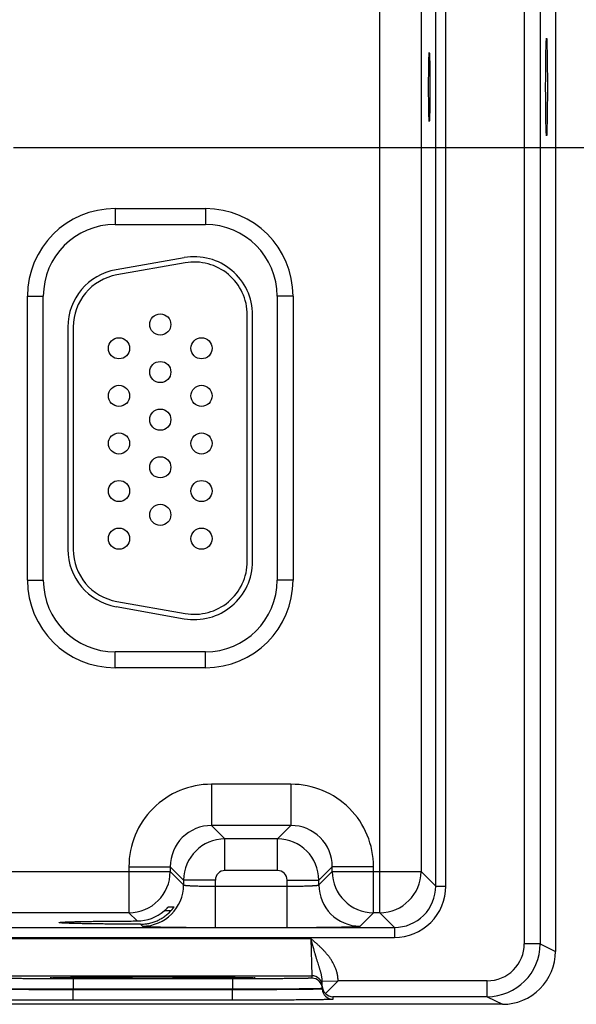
# Model space of a CAD drawing. Header units: inches. Extents: x 0 to 34, y 0 to 22.
# Tile 44 of 116: x 16.2 to 17.3, y 13.7 to 15.6. Entities that reach past the tile are written whole.
import ezdxf

# ---------------------------------------------------------------- set-up
doc = ezdxf.new("R2010")
doc.units = ezdxf.units.IN
doc.header["$LTSCALE"] = 1.87
doc.header["$MEASUREMENT"] = 0
doc.layers.get('0').update_dxf_attribs({"linetype": 'CONTINUOUS'})
doc.layers.add('DIMENSIONS', color=7, linetype='CONTINUOUS')
doc.styles.get("Standard").update_dxf_attribs({"font": 'txt', "width": 0.8})
doc.dimstyles.new('DIMSTYLE_1', dxfattribs={"dimtxt": 0.125, "dimasz": 0.18, "dimexe": 0.125, "dimexo": 0.0625, "dimgap": 0.09, "dimtad": 0, "dimtih": 1, "dimtoh": 1, "dimzin": 4, "dimdsep": 46, "dimtxsty": 'STANDARD', "dimblk": '_FILLED', "dimblk1": '_FILLED', "dimblk2": '_FILLED', "dimcen": 0.09, "dimadec": 0, "dimazin": 0, "dimtp": 0.01, "dimtm": 0.01, "dimtfac": 1, "dimtofl": 0, "dimtmove": 0, "dimatfit": 3, "dimldrblk": '_FILLED', "dimfxl": 1, "dimtolj": 1, "dimtzin": 4, "dimarcsym": 0})

# ---------------------------------------------------------------- blocks, each defined once
blk = doc.blocks.new('*D7')
at = {"layer": 'DIMENSIONS', "color": 2, "linetype": 'CONTINUOUS'}
blk.add_line((16.2325, 15.3523), (17.9443, 15.3523), dxfattribs=at)
at = {"layer": 'DIMENSIONS', "color": 2, "linetype": 'CONTINUOUS', "insert": (18.0068, 15.4148), "char_height": 0.125, "width": 1.125, "attachment_point": 1, "rotation": 0, "line_spacing_factor": 0.9}
blk.add_mtext('1.85{\\Ftxt.shx;\\W1.000000;\\H0.125000; }[46.9]', dxfattribs=at)
blk = doc.blocks.new('_FILLED')
at = {"color": 0, "linetype": 'BYBLOCK'}
blk.add_solid([(0, 0), (-1, 0.174), (-1, -0.174)], dxfattribs=at)

msp = doc.modelspace()

# ---------------------------------------------------------------- linework, layer by layer
at = {"color": 7, "linetype": 'CONTINUOUS'}
for p, q in [((17.1979, 17.0869), (17.1979, 13.8468)), ((17.2279, 17.0869), (17.2279, 13.8468)), ((16.9247, 13.9055), (16.9247, 17.0282)), ((17.0305, 13.9557), (17.0305, 16.9781)), ((17.0495, 13.9557), (17.0495, 16.9781)), ((17.0027, 16.9502), (17.0027, 13.9835)), ((17.2568, 16.4909), (17.2568, 13.8324)), ((16.4244, 15.2369), (16.5954, 15.2369)), ((16.4244, 15.2369), (16.4244, 15.2069)), ((16.5954, 15.2369), (16.5954, 15.2069)), ((16.4244, 15.2069), (16.5954, 15.2069)), ((16.5553, 15.1442), (16.4263, 15.1214)), ((16.557, 15.1343), (16.428, 15.1116)), ((16.2588, 15.0714), (16.2888, 15.0714)), ((16.2588, 14.5344), (16.2588, 15.0714)), ((16.2888, 14.5344), (16.2888, 15.0714)), ((16.7609, 15.0714), (16.7309, 15.0714)), ((16.7309, 15.0714), (16.7309, 14.5344)), ((16.7609, 15.0714), (16.7609, 14.5344)), ((16.6744, 14.5699), (16.6744, 15.0359)), ((16.6844, 14.5699), (16.6844, 15.0359)), ((16.3354, 15.0131), (16.3354, 14.5926)), ((16.3454, 15.0131), (16.3454, 14.5926)), ((16.2588, 14.5344), (16.2888, 14.5344)), ((16.7609, 14.5344), (16.7309, 14.5344)), ((16.428, 14.4941), (16.557, 14.4714)), ((16.4263, 14.4843), (16.5553, 14.4615)), ((16.5954, 14.3988), (16.4244, 14.3988)), ((16.4244, 14.3688), (16.4244, 14.3988)), ((16.5954, 14.3688), (16.5954, 14.3988)), ((16.5954, 14.3688), (16.4244, 14.3688)), ((16.757, 14.1485), (16.6067, 14.1485)), ((16.6067, 14.1485), (16.6067, 14.0705)), ((16.757, 14.1485), (16.757, 14.0705)), ((16.757, 14.0705), (16.6067, 14.0705)), ((16.6067, 14.0705), (16.6321, 14.0451)), ((16.757, 14.0705), (16.7317, 14.0451)), ((16.7317, 14.0451), (16.6321, 14.0451)), ((16.6321, 13.9851), (16.6321, 14.0451)), ((16.7317, 13.9851), (16.7317, 14.0451)), ((15.905, 13.9835), (16.5287, 13.9835)), ((16.4507, 13.9925), (16.5287, 13.9925)), ((16.4507, 13.9925), (16.4507, 13.9055)), ((16.5287, 13.9925), (16.5541, 13.9672)), ((16.5287, 13.9925), (16.5287, 13.9835)), ((16.5287, 13.9835), (16.5541, 13.9581)), ((16.7317, 13.9851), (16.6321, 13.9851)), ((16.835, 13.9925), (16.8097, 13.9672)), ((16.8097, 13.9581), (16.835, 13.9835)), ((16.913, 13.9925), (16.835, 13.9925)), ((16.835, 13.9835), (16.835, 13.9925)), ((16.835, 13.9835), (17.0027, 13.9835)), ((16.913, 13.9055), (16.913, 13.9925)), ((17.0027, 13.9835), (17.0305, 13.9557)), ((16.6141, 13.9672), (16.5541, 13.9672)), ((16.5541, 13.9672), (16.5541, 13.9581)), ((16.6141, 13.8778), (16.6141, 13.9672)), ((16.7497, 13.9672), (16.8097, 13.9672)), ((16.7497, 13.8778), (16.7497, 13.9672)), ((16.8097, 13.9581), (16.8097, 13.9672)), ((16.6141, 13.9558), (16.7497, 13.9558)), ((17.0305, 13.9557), (17.0495, 13.9557)), ((16.5297, 13.9089), (16.5173, 13.9089)), ((16.5254, 13.9167), (16.5358, 13.9167)), ((16.4508, 13.9055), (15.983, 13.9055)), ((16.4663, 13.8899), (16.4508, 13.9055)), ((16.8876, 13.8801), (16.913, 13.9055)), ((16.9247, 13.9055), (16.913, 13.9055)), ((16.9247, 13.9055), (16.9525, 13.8777)), ((9.5543, 13.8777), (16.9525, 13.8777)), ((16.3187, 13.8869), (16.3187, 13.8869)), ((16.4725, 13.8838), (16.4761, 13.8801)), ((16.6141, 13.8778), (16.7497, 13.8778)), ((16.9525, 13.8777), (16.9525, 13.8587)), ((9.5543, 13.8587), (16.9525, 13.8587)), ((16.1971, 13.8565), (16.7947, 13.8565)), ((16.7947, 13.8565), (16.7962, 13.7865)), ((17.2279, 13.8468), (17.1979, 13.8468)), ((17.2279, 13.8468), (17.2568, 13.8324)), ((16.1955, 13.7865), (16.7962, 13.7865)), ((16.3021, 13.7824), (16.3043, 13.7826)), ((16.3044, 13.7826), (16.3045, 13.7826)), ((16.3045, 13.7826), (16.3047, 13.7826)), ((16.3047, 13.7826), (16.305, 13.7826)), ((16.305, 13.7826), (16.3053, 13.7827)), ((16.3053, 13.7827), (16.3056, 13.7827)), ((16.3056, 13.7827), (16.3063, 13.7827)), ((16.3073, 13.7828), (16.3087, 13.7828)), ((16.3087, 13.7828), (16.311, 13.7829)), ((16.311, 13.7829), (16.3137, 13.783)), ((16.3137, 13.783), (16.3172, 13.783)), ((16.3172, 13.783), (16.3213, 13.7831)), ((16.3213, 13.7831), (16.3264, 13.7832)), ((16.3264, 13.7832), (16.3311, 13.7833)), ((16.3311, 13.7833), (16.3366, 13.7833)), ((16.3366, 13.7833), (16.3429, 13.7834)), ((16.3429, 13.7834), (16.3502, 13.7835)), ((16.6462, 13.7805), (16.3455, 13.7805)), ((16.3455, 13.7805), (16.3455, 13.7607)), ((16.3502, 13.7835), (16.3589, 13.7836)), ((16.3589, 13.7836), (16.3667, 13.7836)), ((16.3667, 13.7836), (16.3758, 13.7837)), ((16.3758, 13.7837), (16.3867, 13.7838)), ((16.3867, 13.7838), (16.4, 13.7839)), ((16.4, 13.7839), (16.4102, 13.7839)), ((16.4102, 13.7839), (16.4215, 13.7839)), ((16.4215, 13.7839), (16.4334, 13.784)), ((16.4334, 13.784), (16.4455, 13.784)), ((16.4455, 13.784), (16.4577, 13.784)), ((16.4577, 13.784), (16.4702, 13.7841)), ((16.4702, 13.7841), (16.4827, 13.7841)), ((16.4827, 13.7841), (16.4953, 13.7841)), ((16.4953, 13.7841), (16.5079, 13.7841)), ((16.5079, 13.7841), (16.5205, 13.7841)), ((16.5205, 13.7841), (16.533, 13.784)), ((16.533, 13.784), (16.5453, 13.784)), ((16.5453, 13.784), (16.5574, 13.784)), ((16.5574, 13.784), (16.5692, 13.7839)), ((16.5692, 13.7839), (16.5807, 13.7839)), ((16.5807, 13.7839), (16.5918, 13.7839)), ((16.5918, 13.7839), (16.6026, 13.7838)), ((16.6026, 13.7838), (16.6129, 13.7837)), ((16.6129, 13.7837), (16.6226, 13.7837)), ((16.6226, 13.7837), (16.6319, 13.7836)), ((16.6319, 13.7836), (16.6399, 13.7835)), ((16.6399, 13.7835), (16.6466, 13.7834)), ((16.6462, 13.7805), (16.6462, 13.7607)), ((16.6466, 13.7834), (16.6546, 13.7833)), ((16.6546, 13.7833), (16.661, 13.7833)), ((16.661, 13.7833), (16.6662, 13.7832)), ((16.6662, 13.7832), (16.6704, 13.7831)), ((16.6704, 13.7831), (16.6739, 13.783)), ((16.6739, 13.783), (16.6776, 13.783)), ((16.6776, 13.783), (16.6804, 13.7829)), ((16.6804, 13.7829), (16.6827, 13.7828)), ((16.6827, 13.7828), (16.684, 13.7828)), ((16.6854, 13.7827), (16.6859, 13.7827)), ((16.6859, 13.7827), (16.6864, 13.7827)), ((16.6864, 13.7827), (16.6867, 13.7827)), ((16.6867, 13.7827), (16.687, 13.7826)), ((16.6874, 13.7826), (16.6896, 13.7824)), ((16.7962, 13.7865), (16.7962, 13.7818)), ((16.6462, 13.7607), (16.3455, 13.7607)), ((16.3455, 13.7607), (16.3455, 13.76)), ((16.6462, 13.76), (16.3455, 13.76)), ((16.3455, 13.7402), (16.3455, 13.76)), ((16.6462, 13.7607), (16.6462, 13.76)), ((16.6462, 13.7402), (16.6462, 13.76)), ((16.8161, 13.7763), (16.846, 13.7768)), ((16.8162, 13.7665), (16.8161, 13.7763)), ((16.8162, 13.7665), (16.8162, 13.7622)), ((16.8162, 13.7665), (16.8162, 13.7615)), ((16.8162, 13.7622), (16.8162, 13.7615)), ((16.8223, 13.7527), (16.846, 13.7768)), ((17.1279, 13.7768), (16.846, 13.7768)), ((17.1279, 13.7468), (17.1279, 13.7768)), ((17.1279, 13.7468), (16.8362, 13.7468)), ((16.8362, 13.7468), (16.8362, 13.7418)), ((17.1279, 13.7468), (17.1568, 13.7324)), ((17.1568, 13.7324), (7.7334, 13.7324)), ((16.6462, 13.7402), (16.3455, 13.7402))]:
    msp.add_line(p, q, dxfattribs=at)
for points in [[(16.3044, 13.7826), (16.3044, 13.7826), (16.3044, 13.7826), (16.3044, 13.7826), (16.3044, 13.7826)], [(16.3063, 13.7827), (16.307, 13.7827), (16.3073, 13.7828)], [(16.684, 13.7828), (16.6851, 13.7827), (16.6854, 13.7827)], [(16.687, 13.7826), (16.6872, 13.7826), (16.6873, 13.7826), (16.6873, 13.7826), (16.6874, 13.7826), (16.6874, 13.7826)]]:
    msp.add_lwpolyline(points, dxfattribs=at)
for centre in [(16.5099, 15.0179), (16.4319, 14.9729), (16.5879, 14.9729), (16.5099, 14.9279), (16.4319, 14.8829), (16.5879, 14.8829), (16.5099, 14.8379), (16.4319, 14.7929), (16.5879, 14.7929), (16.5099, 14.7479), (16.4319, 14.7029), (16.5879, 14.7029), (16.5099, 14.6579), (16.4319, 14.6129), (16.5879, 14.6129)]:
    msp.add_circle(centre, 0.02, dxfattribs=at)
for centre, radius, start, end in [((16.4244, 15.0714), 0.1655, 90, 180), ((16.5954, 15.0714), 0.1655, 0, 90), ((16.4244, 15.0714), 0.1355, 90, 180), ((16.5954, 15.0714), 0.1355, 0, 90), ((16.5744, 15.0359), 0.11, 0, 100), ((16.4454, 15.0131), 0.11, 100, 180), ((16.5744, 15.0359), 0.1, 0, 100), ((16.4454, 15.0131), 0.1, 100, 180), ((16.4454, 14.5926), 0.11, 180, 260), ((16.4454, 14.5926), 0.1, 180, 260), ((16.5744, 14.5699), 0.11, 260, 360), ((16.5744, 14.5699), 0.1, 260, 360), ((16.4244, 14.5344), 0.1655, 180, 270), ((16.4244, 14.5344), 0.1355, 180, 270), ((16.5954, 14.5344), 0.1655, 270, 360), ((16.5954, 14.5344), 0.1355, 270, 360), ((16.6067, 13.9925), 0.156, 89.9966, 180.0034), ((16.757, 13.9925), 0.156, 359.9966, 90.0034), ((16.6067, 13.9926), 0.0779, 89.9712, 180.0288), ((16.7571, 13.9926), 0.0779, 359.9712, 90.0288), ((16.6321, 13.9671), 0.078, 90.0148, 179.9847), ((16.7316, 13.9671), 0.078, 0.0148, 89.9847), ((16.4507, 13.9835), 0.078, 270.0209, 359.9791), ((16.6321, 13.9672), 0.018, 89.9966, 180.0034), ((16.7317, 13.9672), 0.018, 359.9966, 90.0034), ((16.913, 13.9835), 0.078, 180.0209, 269.9791), ((16.9247, 13.9835), 0.078, 270.0209, 359.9791), ((16.4761, 13.9581), 0.078, 270.0209, 359.9791), ((16.8877, 13.9581), 0.078, 180.0209, 269.9791), ((16.9525, 13.9557), 0.097, 269.9966, 0.0034), ((16.9525, 13.9557), 0.078, 269.9906, 0.0094), ((16.4661, 13.9685), 0.0786, 270.1955, 310.6953), ((17.1279, 13.8468), 0.1, 270, 359.997), ((17.1279, 13.8468), 0.07, 269.9945, 359.998), ((17.1568, 13.8324), 0.1, 269.9916, 0.0012), ((16.7962, 13.7665), 0.02, 1.0013, 90.0012), ((16.7962, 13.7618), 0.02, 1.0013, 90.0012), ((16.8359, 13.7669), 0.0197, 181.0601, 226.228), ((16.8362, 13.7618), 0.02, 181.0013, 270.0012), ((16.8365, 13.767), 0.0202, 225.4064, 269.3134)]:
    msp.add_arc(centre, radius, start, end, dxfattribs=at)
for centre, major_axis in [((17.2399, 15.4669), (0, 0.0925)), ((17.0183, 15.4669), (0, 0.065))]:
    msp.add_ellipse(centre, major_axis=major_axis, ratio=0.017455, dxfattribs=at)
for points, knots in [([(16.5541, 13.9581), (16.5541, 13.9581), (16.5541, 13.9581), (16.5542, 13.958), (16.5542, 13.958), (16.5543, 13.958), (16.5544, 13.9579), (16.5545, 13.9579), (16.5547, 13.9578), (16.5549, 13.9578), (16.5552, 13.9577), (16.5554, 13.9577), (16.5558, 13.9576), (16.5563, 13.9575), (16.557, 13.9574), (16.5579, 13.9573), (16.559, 13.9572), (16.5602, 13.9571), (16.5616, 13.957), (16.563, 13.9569), (16.5646, 13.9568), (16.5663, 13.9567), (16.5688, 13.9566), (16.5722, 13.9564), (16.5765, 13.9563), (16.5812, 13.9561), (16.5862, 13.956), (16.5914, 13.9559), (16.5969, 13.9559), (16.6025, 13.9558), (16.6083, 13.9558), (16.6122, 13.9558), (16.6141, 13.9558)], [0, 0, 0, 0, 0.001207, 0.001961, 0.002833, 0.003829, 0.004956, 0.007611, 0.010815, 0.014577, 0.018901, 0.023789, 0.029239, 0.035252, 0.048956, 0.064875, 0.08298, 0.103229, 0.12558, 0.14998, 0.176375, 0.204704, 0.234901, 0.300614, 0.372901, 0.451088, 0.534442, 0.622178, 0.713474, 0.807469, 0.903279, 1, 1, 1, 1]), ([(16.7497, 13.9558), (16.7516, 13.9558), (16.7555, 13.9558), (16.7612, 13.9558), (16.7668, 13.9559), (16.7723, 13.9559), (16.7776, 13.956), (16.7826, 13.9561), (16.7873, 13.9563), (16.7916, 13.9564), (16.795, 13.9566), (16.7974, 13.9567), (16.7991, 13.9568), (16.8007, 13.9569), (16.8022, 13.957), (16.8035, 13.9571), (16.8047, 13.9572), (16.8058, 13.9573), (16.8068, 13.9574), (16.8075, 13.9575), (16.808, 13.9576), (16.8083, 13.9577), (16.8086, 13.9577), (16.8089, 13.9578), (16.8091, 13.9578), (16.8093, 13.9579), (16.8094, 13.9579), (16.8095, 13.958), (16.8095, 13.958), (16.8096, 13.958), (16.8096, 13.9581), (16.8096, 13.9581), (16.8097, 13.9581)], [0, 0, 0, 0, 0.096721, 0.192531, 0.286526, 0.377822, 0.465558, 0.548912, 0.627099, 0.699386, 0.765099, 0.795296, 0.823625, 0.85002, 0.87442, 0.896771, 0.91702, 0.935125, 0.951044, 0.964748, 0.970761, 0.976211, 0.981099, 0.985423, 0.989185, 0.992389, 0.995044, 0.996171, 0.997167, 0.998039, 0.998793, 1, 1, 1, 1]), ([(16.4725, 13.8838), (16.4738, 13.8838), (16.4765, 13.8839), (16.4805, 13.8842), (16.4845, 13.8847), (16.4885, 13.8854), (16.4924, 13.8863), (16.4976, 13.8879), (16.5039, 13.8903), (16.51, 13.8933), (16.5146, 13.8961), (16.5179, 13.8984), (16.5211, 13.9008), (16.5242, 13.9034), (16.5271, 13.9062), (16.5289, 13.9081), (16.5298, 13.9091)], [0, 0, 0, 0, 0.062323, 0.124811, 0.187429, 0.250137, 0.312899, 0.37568, 0.501127, 0.626327, 0.688819, 0.751218, 0.813527, 0.875752, 0.937904, 1, 1, 1, 1]), ([(16.5173, 13.9089), (16.5178, 13.9094), (16.5185, 13.91), (16.5195, 13.9109), (16.5202, 13.9115), (16.5208, 13.9121), (16.5215, 13.9128), (16.5221, 13.9134), (16.5227, 13.9139), (16.5232, 13.9145), (16.5237, 13.9149), (16.524, 13.9153), (16.5242, 13.9155), (16.5244, 13.9157), (16.5246, 13.9159), (16.5248, 13.9161), (16.5249, 13.9162), (16.5251, 13.9164), (16.5252, 13.9165), (16.5252, 13.9166), (16.5253, 13.9166), (16.5253, 13.9166), (16.5254, 13.9167), (16.5254, 13.9167), (16.5254, 13.9167), (16.5254, 13.9167), (16.5254, 13.9167), (16.5254, 13.9167), (16.5254, 13.9167)], [0, 0, 0, 0, 0.173069, 0.25813, 0.341741, 0.4235, 0.502943, 0.579537, 0.652667, 0.721616, 0.785552, 0.815343, 0.843507, 0.869898, 0.894362, 0.916736, 0.936847, 0.954515, 0.969555, 0.976033, 0.981784, 0.986788, 0.991023, 0.994469, 0.997113, 0.998946, 0.999565, 1, 1, 1, 1]), ([(16.5358, 13.9167), (16.5358, 13.9167), (16.5358, 13.9167), (16.5358, 13.9167), (16.5358, 13.9167), (16.5358, 13.9167), (16.5358, 13.9167), (16.5358, 13.9167), (16.5357, 13.9167), (16.5357, 13.9167), (16.5357, 13.9167), (16.5357, 13.9166), (16.5357, 13.9166), (16.5357, 13.9165), (16.5356, 13.9164), (16.5355, 13.9163), (16.5355, 13.9162), (16.5354, 13.9161), (16.5353, 13.9159), (16.5351, 13.9156), (16.5348, 13.9152), (16.5344, 13.9147), (16.534, 13.9141), (16.5336, 13.9136), (16.5331, 13.913), (16.5326, 13.9124), (16.5321, 13.9117), (16.5316, 13.9111), (16.5308, 13.9102), (16.5302, 13.9095), (16.5298, 13.9091)], [0, 0, 0, 0, 0.000305, 0.000608, 0.00102, 0.00159, 0.002336, 0.003265, 0.004379, 0.005679, 0.008833, 0.012721, 0.01733, 0.022647, 0.035344, 0.050685, 0.059306, 0.068538, 0.088769, 0.135831, 0.190836, 0.252811, 0.320858, 0.394158, 0.471968, 0.553616, 0.638495, 0.726053, 0.815791, 1, 1, 1, 1]), ([(16.3187, 13.8869), (16.3187, 13.8869), (16.3187, 13.8869), (16.3187, 13.8869), (16.3188, 13.887), (16.3188, 13.887), (16.3189, 13.887), (16.319, 13.8871), (16.3191, 13.8871), (16.3193, 13.8871), (16.3195, 13.8872), (16.3199, 13.8872), (16.3204, 13.8873), (16.3209, 13.8874), (16.3216, 13.8874), (16.3223, 13.8875), (16.3235, 13.8876), (16.3251, 13.8877), (16.3273, 13.8878), (16.3298, 13.888), (16.3327, 13.8881), (16.3358, 13.8882), (16.3393, 13.8883), (16.3431, 13.8884), (16.3471, 13.8886), (16.3515, 13.8887), (16.3561, 13.8888), (16.3609, 13.8889), (16.3661, 13.889), (16.3734, 13.8891), (16.3831, 13.8893), (16.3955, 13.8894), (16.4085, 13.8896), (16.4223, 13.8897), (16.4366, 13.8898), (16.4513, 13.8899), (16.4613, 13.8899), (16.4663, 13.8899)], [0, 0, 0, 0, 0.000271, 0.000441, 0.00064, 0.001129, 0.00175, 0.002505, 0.003398, 0.004429, 0.0056, 0.008361, 0.011682, 0.015562, 0.02, 0.024995, 0.030544, 0.043297, 0.058244, 0.075364, 0.09464, 0.116043, 0.139519, 0.165015, 0.192474, 0.221841, 0.253063, 0.286084, 0.32085, 0.357303, 0.434997, 0.518522, 0.607216, 0.70042, 0.797459, 0.897581, 1, 1, 1, 1]), ([(16.4725, 13.8838), (16.4672, 13.8838), (16.4569, 13.8839), (16.4416, 13.8839), (16.4267, 13.884), (16.4124, 13.8841), (16.3987, 13.8843), (16.3859, 13.8844), (16.3757, 13.8846), (16.368, 13.8847), (16.3626, 13.8848), (16.3575, 13.8849), (16.3527, 13.8851), (16.3482, 13.8852), (16.3439, 13.8853), (16.34, 13.8854), (16.3364, 13.8855), (16.3331, 13.8857), (16.3301, 13.8858), (16.3275, 13.8859), (16.3255, 13.886), (16.3241, 13.8861), (16.3232, 13.8862), (16.3223, 13.8863), (16.3216, 13.8863), (16.3209, 13.8864), (16.3204, 13.8864), (16.3201, 13.8865), (16.3198, 13.8865), (16.3196, 13.8866), (16.3194, 13.8866), (16.3192, 13.8866), (16.3191, 13.8867), (16.319, 13.8867), (16.3189, 13.8867), (16.3188, 13.8868), (16.3188, 13.8868), (16.3187, 13.8868), (16.3187, 13.8868), (16.3187, 13.8868), (16.3187, 13.8869), (16.3187, 13.8869), (16.3187, 13.8869)], [0, 0, 0, 0, 0.101866, 0.20169, 0.298653, 0.391946, 0.480843, 0.564654, 0.642687, 0.67932, 0.714258, 0.747442, 0.778812, 0.808312, 0.835885, 0.861473, 0.885019, 0.906465, 0.925756, 0.942856, 0.957747, 0.964357, 0.970408, 0.975897, 0.980822, 0.985181, 0.988973, 0.990656, 0.992197, 0.993595, 0.994851, 0.995965, 0.996937, 0.997769, 0.998462, 0.999019, 0.999249, 0.999447, 0.999617, 0.999761, 0.999886, 1, 1, 1, 1]), ([(16.4761, 13.8801), (16.4761, 13.8801), (16.4761, 13.8801), (16.4762, 13.8801), (16.4762, 13.8801), (16.4763, 13.8801), (16.4764, 13.88), (16.4765, 13.88), (16.4767, 13.88), (16.477, 13.8799), (16.4775, 13.8798), (16.478, 13.8798), (16.4785, 13.8797), (16.4792, 13.8797), (16.4799, 13.8796), (16.4808, 13.8796), (16.4817, 13.8795), (16.483, 13.8794), (16.4849, 13.8793), (16.4874, 13.8792), (16.4902, 13.8791), (16.4933, 13.879), (16.4966, 13.8789), (16.5003, 13.8788), (16.5042, 13.8787), (16.5084, 13.8786), (16.5128, 13.8785), (16.5191, 13.8784), (16.5276, 13.8783), (16.5384, 13.8782), (16.5499, 13.878), (16.562, 13.8779), (16.5746, 13.8779), (16.5875, 13.8778), (16.6008, 13.8778), (16.6096, 13.8778), (16.6141, 13.8778)], [0, 0, 0, 0, 0.000163, 0.000356, 0.000837, 0.001454, 0.002211, 0.003109, 0.004151, 0.006666, 0.009759, 0.013431, 0.01768, 0.022505, 0.027903, 0.033872, 0.040409, 0.047509, 0.063386, 0.081466, 0.101706, 0.124061, 0.148477, 0.174898, 0.203262, 0.233501, 0.265545, 0.299319, 0.371734, 0.450065, 0.533574, 0.621476, 0.712942, 0.807113, 0.9031, 1, 1, 1, 1]), ([(16.7497, 13.8778), (16.7541, 13.8778), (16.763, 13.8778), (16.7762, 13.8778), (16.7892, 13.8779), (16.8017, 13.8779), (16.8138, 13.878), (16.8253, 13.8782), (16.8361, 13.8783), (16.8446, 13.8784), (16.851, 13.8785), (16.8554, 13.8786), (16.8596, 13.8787), (16.8635, 13.8788), (16.8671, 13.8789), (16.8705, 13.879), (16.8736, 13.8791), (16.8763, 13.8792), (16.8788, 13.8793), (16.8807, 13.8794), (16.8821, 13.8795), (16.883, 13.8796), (16.8838, 13.8796), (16.8845, 13.8797), (16.8852, 13.8797), (16.8858, 13.8798), (16.8863, 13.8798), (16.8867, 13.8799), (16.887, 13.88), (16.8872, 13.88), (16.8873, 13.88), (16.8874, 13.8801), (16.8875, 13.8801), (16.8876, 13.8801), (16.8876, 13.8801), (16.8876, 13.8801), (16.8876, 13.8801)], [0, 0, 0, 0, 0.0969, 0.192887, 0.287058, 0.378524, 0.466426, 0.549935, 0.628266, 0.700681, 0.734455, 0.766499, 0.796738, 0.825102, 0.851523, 0.875939, 0.898294, 0.918534, 0.936614, 0.952491, 0.959591, 0.966128, 0.972097, 0.977495, 0.98232, 0.986569, 0.990241, 0.993334, 0.995849, 0.996891, 0.997789, 0.998546, 0.999163, 0.999644, 0.999837, 1, 1, 1, 1]), ([(16.8161, 13.7763), (16.816, 13.7779), (16.8158, 13.7804), (16.8154, 13.7837), (16.8149, 13.7862), (16.8144, 13.7886), (16.8138, 13.791), (16.8132, 13.7934), (16.8125, 13.7957), (16.8118, 13.7981), (16.8111, 13.8004), (16.8104, 13.8028), (16.8094, 13.806), (16.8084, 13.8092), (16.8074, 13.8124), (16.8066, 13.8148), (16.8059, 13.8173), (16.8051, 13.8198), (16.8045, 13.8219), (16.804, 13.8235), (16.8036, 13.8248), (16.8032, 13.8261), (16.8027, 13.8278), (16.8021, 13.8299), (16.8013, 13.8325), (16.8006, 13.8351), (16.8, 13.8373), (16.7995, 13.8391), (16.799, 13.8409), (16.7984, 13.8431), (16.7976, 13.8457), (16.797, 13.848), (16.7965, 13.8498), (16.796, 13.8516), (16.7954, 13.8538), (16.7949, 13.8556), (16.7947, 13.8565)], [0, 0, 0, 0, 0.06052, 0.090458, 0.120222, 0.149858, 0.179405, 0.208912, 0.238416, 0.26796, 0.297585, 0.327322, 0.357205, 0.417528, 0.448006, 0.478718, 0.509678, 0.540892, 0.572365, 0.588196, 0.604089, 0.620044, 0.636061, 0.668279, 0.700729, 0.733393, 0.766255, 0.782755, 0.799298, 0.832499, 0.865834, 0.899278, 0.916033, 0.932805, 0.966389, 1, 1, 1, 1]), ([(16.846, 13.7768), (16.846, 13.7774), (16.846, 13.7784), (16.8459, 13.7799), (16.8458, 13.7814), (16.8456, 13.7829), (16.8455, 13.7845), (16.8452, 13.786), (16.845, 13.7875), (16.8446, 13.7895), (16.844, 13.792), (16.8429, 13.7959), (16.8412, 13.8007), (16.8392, 13.8054), (16.8374, 13.809), (16.8359, 13.8117), (16.8343, 13.8144), (16.8327, 13.8169), (16.831, 13.8195), (16.8292, 13.822), (16.8273, 13.8244), (16.8254, 13.8268), (16.8234, 13.8291), (16.8214, 13.8314), (16.8193, 13.8337), (16.8165, 13.8366), (16.8129, 13.8402), (16.8084, 13.8444), (16.8039, 13.8485), (16.7993, 13.8525), (16.7962, 13.8552), (16.7947, 13.8565)], [0, 0, 0, 0, 0.015626, 0.031252, 0.046878, 0.062504, 0.07813, 0.093755, 0.109381, 0.125007, 0.156257, 0.187507, 0.249995, 0.312485, 0.343736, 0.374986, 0.406237, 0.437488, 0.468739, 0.49999, 0.531241, 0.562492, 0.593743, 0.624994, 0.656245, 0.687497, 0.749997, 0.812498, 0.874999, 0.9375, 1, 1, 1, 1]), ([(16.3455, 13.7805), (16.3406, 13.7805), (16.3308, 13.7805), (16.3163, 13.7806), (16.3021, 13.7806), (16.2883, 13.7806), (16.275, 13.7807), (16.2624, 13.7808), (16.2524, 13.7808), (16.2449, 13.7809), (16.2395, 13.7809), (16.2345, 13.781), (16.2297, 13.781), (16.2251, 13.7811), (16.2209, 13.7811), (16.217, 13.7812), (16.2133, 13.7812), (16.21, 13.7813), (16.207, 13.7813), (16.2048, 13.7814), (16.2031, 13.7814), (16.202, 13.7815), (16.201, 13.7815), (16.2, 13.7815), (16.1992, 13.7816), (16.1984, 13.7816), (16.1978, 13.7816), (16.1972, 13.7817), (16.1967, 13.7817), (16.1963, 13.7817), (16.1961, 13.7817), (16.1959, 13.7817), (16.1958, 13.7818), (16.1957, 13.7818), (16.1957, 13.7818), (16.1956, 13.7818), (16.1956, 13.7818), (16.1956, 13.7818), (16.1956, 13.7818), (16.1955, 13.7818), (16.1955, 13.7818), (16.1955, 13.7818), (16.1955, 13.7818)], [0, 0, 0, 0, 0.097998, 0.195053, 0.29023, 0.382613, 0.471311, 0.555471, 0.634282, 0.671442, 0.706984, 0.740823, 0.772877, 0.80307, 0.831327, 0.857582, 0.881771, 0.903837, 0.923725, 0.941388, 0.949372, 0.956785, 0.963621, 0.969877, 0.97555, 0.980635, 0.985131, 0.989034, 0.992342, 0.995055, 0.996187, 0.99717, 0.998004, 0.99869, 0.998977, 0.999227, 0.999441, 0.999618, 0.999761, 0.999819, 0.999869, 1, 1, 1, 1]), ([(16.6896, 13.7824), (16.6896, 13.7824), (16.6896, 13.7824), (16.6896, 13.7824), (16.6896, 13.7824), (16.6896, 13.7823), (16.6895, 13.7823), (16.6895, 13.7823), (16.6895, 13.7823), (16.6894, 13.7823), (16.6893, 13.7823), (16.6892, 13.7823), (16.6891, 13.7823), (16.6889, 13.7822), (16.6887, 13.7822), (16.6884, 13.7822), (16.688, 13.7822), (16.6875, 13.7821), (16.6867, 13.7821), (16.6858, 13.782), (16.6848, 13.782), (16.6837, 13.782), (16.6825, 13.7819), (16.6812, 13.7819), (16.6798, 13.7818), (16.6782, 13.7818), (16.6766, 13.7818), (16.6741, 13.7817), (16.6708, 13.7817), (16.6666, 13.7816), (16.6619, 13.7815), (16.6568, 13.7814), (16.6513, 13.7814), (16.6455, 13.7813), (16.6393, 13.7812), (16.6327, 13.7812), (16.6258, 13.7811), (16.616, 13.7811), (16.6031, 13.781), (16.5869, 13.7809), (16.5697, 13.7808), (16.5519, 13.7808), (16.5335, 13.7807), (16.5148, 13.7807), (16.4959, 13.7807), (16.4769, 13.7807), (16.4582, 13.7807), (16.4398, 13.7808), (16.422, 13.7808), (16.4049, 13.7809), (16.3886, 13.781), (16.3757, 13.7811), (16.3659, 13.7811), (16.359, 13.7812), (16.3525, 13.7812), (16.3463, 13.7813), (16.3404, 13.7814), (16.335, 13.7814), (16.3299, 13.7815), (16.3252, 13.7816), (16.3209, 13.7817), (16.3176, 13.7817), (16.3152, 13.7818), (16.3135, 13.7818), (16.312, 13.7818), (16.3105, 13.7819), (16.3092, 13.7819), (16.308, 13.782), (16.3069, 13.782), (16.3059, 13.782), (16.305, 13.7821), (16.3043, 13.7821), (16.3037, 13.7822), (16.3033, 13.7822), (16.3031, 13.7822), (16.3029, 13.7822), (16.3027, 13.7823), (16.3025, 13.7823), (16.3024, 13.7823), (16.3023, 13.7823), (16.3023, 13.7823), (16.3022, 13.7823), (16.3022, 13.7823), (16.3022, 13.7823), (16.3021, 13.7824), (16.3021, 13.7824), (16.3021, 13.7824), (16.3021, 13.7824), (16.3021, 13.7824)], [0, 0, 0, 0, 0.000029, 0.000048, 0.00007, 0.000126, 0.000199, 0.00029, 0.000399, 0.000526, 0.000672, 0.001019, 0.00144, 0.001936, 0.002507, 0.003152, 0.003871, 0.005534, 0.007493, 0.009747, 0.012297, 0.015139, 0.018272, 0.021696, 0.025406, 0.029403, 0.033683, 0.038243, 0.048196, 0.059236, 0.071337, 0.084468, 0.098599, 0.113695, 0.129721, 0.146638, 0.164407, 0.182984, 0.22238, 0.264445, 0.308776, 0.354949, 0.402517, 0.451023, 0.5, 0.548977, 0.597482, 0.645051, 0.691223, 0.735555, 0.77762, 0.817015, 0.835593, 0.853361, 0.870279, 0.886305, 0.901401, 0.915532, 0.928663, 0.940764, 0.951804, 0.961757, 0.966317, 0.970597, 0.974594, 0.978304, 0.981728, 0.984861, 0.987703, 0.990253, 0.992507, 0.994466, 0.996129, 0.996848, 0.997493, 0.998064, 0.998559, 0.998981, 0.999328, 0.999474, 0.999601, 0.99971, 0.999801, 0.999874, 0.99993, 0.999952, 0.999971, 1, 1, 1, 1]), ([(16.3043, 13.7826), (16.3046, 13.7826), (16.3051, 13.7827), (16.3062, 13.7827), (16.3078, 13.7828), (16.31, 13.7829), (16.3126, 13.7829), (16.3155, 13.783), (16.3189, 13.7831), (16.3225, 13.7831), (16.328, 13.7832), (16.3358, 13.7833), (16.346, 13.7835), (16.3574, 13.7836), (16.3699, 13.7837), (16.3834, 13.7838), (16.403, 13.7839), (16.4292, 13.784), (16.462, 13.7841), (16.4959, 13.7841), (16.5297, 13.7841), (16.5625, 13.784), (16.5887, 13.7839), (16.6083, 13.7838), (16.6218, 13.7837), (16.6343, 13.7836), (16.6457, 13.7835), (16.6559, 13.7833), (16.6637, 13.7832), (16.6692, 13.7831), (16.6729, 13.7831), (16.6762, 13.783), (16.6791, 13.7829), (16.6817, 13.7829), (16.6839, 13.7828), (16.6856, 13.7827), (16.6867, 13.7827), (16.6872, 13.7826), (16.6874, 13.7826)], [0, 0, 0, 0, 0.001812, 0.003868, 0.00871, 0.014518, 0.021281, 0.028987, 0.03762, 0.047164, 0.0576, 0.08106, 0.107814, 0.137654, 0.170348, 0.205637, 0.243241, 0.324199, 0.410683, 0.499973, 0.589263, 0.67575, 0.756713, 0.79432, 0.829613, 0.862311, 0.892155, 0.918914, 0.942378, 0.952817, 0.962363, 0.970999, 0.978708, 0.985473, 0.991284, 0.996129, 0.998187, 1, 1, 1, 1]), ([(16.7962, 13.7818), (16.7962, 13.7818), (16.7962, 13.7818), (16.7962, 13.7818), (16.7962, 13.7818), (16.7962, 13.7818), (16.7961, 13.7818), (16.7961, 13.7818), (16.7961, 13.7818), (16.796, 13.7818), (16.7959, 13.7818), (16.7958, 13.7817), (16.7957, 13.7817), (16.7954, 13.7817), (16.7951, 13.7817), (16.7946, 13.7817), (16.794, 13.7816), (16.7933, 13.7816), (16.7925, 13.7816), (16.7917, 13.7815), (16.7908, 13.7815), (16.7897, 13.7815), (16.7886, 13.7814), (16.787, 13.7814), (16.7847, 13.7813), (16.7817, 13.7813), (16.7784, 13.7812), (16.7748, 13.7812), (16.7708, 13.7811), (16.7666, 13.7811), (16.7621, 13.781), (16.7573, 13.781), (16.7522, 13.7809), (16.7469, 13.7809), (16.7393, 13.7808), (16.7293, 13.7808), (16.7167, 13.7807), (16.7034, 13.7806), (16.6896, 13.7806), (16.6754, 13.7806), (16.6609, 13.7805), (16.6511, 13.7805), (16.6462, 13.7805)], [0, 0, 0, 0, 0.000131, 0.000181, 0.000239, 0.000382, 0.000559, 0.000773, 0.001023, 0.00131, 0.001996, 0.00283, 0.003813, 0.004945, 0.007658, 0.010966, 0.014869, 0.019365, 0.02445, 0.030123, 0.036379, 0.043215, 0.050628, 0.058612, 0.076275, 0.096163, 0.118229, 0.142418, 0.168673, 0.19693, 0.227123, 0.259177, 0.293016, 0.328558, 0.365718, 0.444529, 0.528689, 0.617387, 0.70977, 0.804947, 0.902002, 1, 1, 1, 1]), ([(16.3455, 13.7607), (16.3399, 13.7607), (16.3289, 13.7608), (16.3124, 13.7608), (16.2963, 13.7609), (16.2807, 13.7609), (16.2656, 13.761), (16.2514, 13.7611), (16.24, 13.7612), (16.2314, 13.7612), (16.2254, 13.7613), (16.2197, 13.7613), (16.2142, 13.7614), (16.2091, 13.7614), (16.2043, 13.7615), (16.1998, 13.7616), (16.1957, 13.7616), (16.192, 13.7617), (16.1891, 13.7617), (16.1869, 13.7618), (16.1855, 13.7618), (16.1841, 13.7618), (16.1829, 13.7619), (16.1817, 13.7619), (16.1807, 13.7619), (16.1797, 13.7619), (16.1788, 13.762), (16.1781, 13.762), (16.1774, 13.762), (16.1769, 13.762), (16.1766, 13.7621), (16.1764, 13.7621), (16.1762, 13.7621), (16.176, 13.7621), (16.1759, 13.7621), (16.1758, 13.7621), (16.1757, 13.7621), (16.1756, 13.7622), (16.1756, 13.7622), (16.1756, 13.7622), (16.1756, 13.7622), (16.1755, 13.7622), (16.1755, 13.7622), (16.1755, 13.7622), (16.1755, 13.7622), (16.1755, 13.7622)], [0, 0, 0, 0, 0.098003, 0.195063, 0.290244, 0.382632, 0.471334, 0.555498, 0.634313, 0.671474, 0.707018, 0.740859, 0.772915, 0.803109, 0.831369, 0.857625, 0.881816, 0.903883, 0.923772, 0.932885, 0.941436, 0.949421, 0.956833, 0.96367, 0.969926, 0.975599, 0.980684, 0.985178, 0.98908, 0.992387, 0.993817, 0.995097, 0.996228, 0.99721, 0.998042, 0.998724, 0.99901, 0.999258, 0.999469, 0.999644, 0.999782, 0.999885, 0.999924, 0.999955, 1, 1, 1, 1]), ([(16.3455, 13.76), (16.3399, 13.76), (16.3289, 13.76), (16.3124, 13.76), (16.2963, 13.76), (16.2806, 13.76), (16.2656, 13.76), (16.2514, 13.7601), (16.24, 13.7602), (16.2314, 13.7602), (16.2254, 13.7603), (16.2196, 13.7603), (16.2142, 13.7604), (16.2091, 13.7605), (16.2043, 13.7605), (16.1998, 13.7606), (16.1957, 13.7606), (16.192, 13.7607), (16.1886, 13.7608), (16.186, 13.7609), (16.1841, 13.7609), (16.1829, 13.761), (16.1817, 13.761), (16.1806, 13.761), (16.1797, 13.7611), (16.1788, 13.7611), (16.178, 13.7612), (16.1774, 13.7612), (16.1769, 13.7612), (16.1766, 13.7613), (16.1763, 13.7613), (16.1761, 13.7613), (16.176, 13.7613), (16.1758, 13.7614), (16.1757, 13.7614), (16.1757, 13.7614), (16.1756, 13.7614), (16.1756, 13.7614), (16.1756, 13.7614), (16.1755, 13.7614), (16.1755, 13.7615), (16.1755, 13.7615), (16.1755, 13.7615), (16.1755, 13.7615)], [0, 0, 0, 0, 0.097991, 0.19504, 0.290211, 0.382588, 0.471281, 0.555436, 0.634242, 0.671399, 0.706939, 0.740776, 0.772828, 0.803018, 0.831273, 0.857526, 0.881713, 0.903776, 0.923663, 0.941325, 0.949308, 0.95672, 0.963556, 0.969813, 0.975485, 0.980571, 0.985068, 0.988972, 0.992282, 0.993714, 0.994997, 0.996131, 0.997117, 0.997954, 0.998643, 0.998932, 0.999185, 0.999402, 0.999583, 0.99973, 0.999845, 0.999931, 1, 1, 1, 1]), ([(16.8162, 13.7622), (16.8162, 13.7622), (16.8162, 13.7622), (16.8162, 13.7622), (16.8162, 13.7622), (16.8162, 13.7622), (16.8162, 13.7622), (16.8161, 13.7622), (16.8161, 13.7622), (16.8161, 13.7621), (16.816, 13.7621), (16.8159, 13.7621), (16.8157, 13.7621), (16.8156, 13.7621), (16.8154, 13.7621), (16.8152, 13.7621), (16.8148, 13.762), (16.8143, 13.762), (16.8137, 13.762), (16.8129, 13.762), (16.812, 13.7619), (16.8111, 13.7619), (16.81, 13.7619), (16.8089, 13.7619), (16.8076, 13.7618), (16.8062, 13.7618), (16.8048, 13.7618), (16.8027, 13.7617), (16.7998, 13.7617), (16.796, 13.7616), (16.7919, 13.7616), (16.7875, 13.7615), (16.7827, 13.7614), (16.7775, 13.7614), (16.7721, 13.7613), (16.7663, 13.7613), (16.7603, 13.7612), (16.7517, 13.7612), (16.7404, 13.7611), (16.7261, 13.761), (16.7111, 13.7609), (16.6954, 13.7609), (16.6793, 13.7608), (16.6628, 13.7608), (16.6518, 13.7607), (16.6462, 13.7607)], [0, 0, 0, 0, 0.000045, 0.000076, 0.000115, 0.000218, 0.000356, 0.000531, 0.000742, 0.00099, 0.001276, 0.001958, 0.00279, 0.003772, 0.004902, 0.006183, 0.007613, 0.01092, 0.014821, 0.019316, 0.024401, 0.030074, 0.03633, 0.043166, 0.050579, 0.058563, 0.067115, 0.076228, 0.096117, 0.118184, 0.142374, 0.168631, 0.19689, 0.227084, 0.25914, 0.292981, 0.328525, 0.365687, 0.444502, 0.528666, 0.617368, 0.709755, 0.804937, 0.901997, 1, 1, 1, 1]), ([(16.8162, 13.7615), (16.8162, 13.7615), (16.8162, 13.7615), (16.8162, 13.7615), (16.8162, 13.7614), (16.8162, 13.7614), (16.8161, 13.7614), (16.8161, 13.7614), (16.8161, 13.7614), (16.816, 13.7614), (16.8159, 13.7614), (16.8158, 13.7613), (16.8156, 13.7613), (16.8154, 13.7613), (16.8152, 13.7613), (16.8148, 13.7612), (16.8144, 13.7612), (16.8137, 13.7612), (16.8129, 13.7611), (16.8121, 13.7611), (16.8111, 13.761), (16.81, 13.761), (16.8089, 13.761), (16.8076, 13.7609), (16.8057, 13.7609), (16.8032, 13.7608), (16.7998, 13.7607), (16.796, 13.7606), (16.7919, 13.7606), (16.7875, 13.7605), (16.7827, 13.7605), (16.7775, 13.7604), (16.7721, 13.7603), (16.7663, 13.7603), (16.7603, 13.7602), (16.7517, 13.7602), (16.7404, 13.7601), (16.7261, 13.76), (16.7111, 13.76), (16.6954, 13.76), (16.6793, 13.76), (16.6629, 13.76), (16.6518, 13.76), (16.6462, 13.76)], [0, 0, 0, 0, 0.000069, 0.000155, 0.00027, 0.000417, 0.000598, 0.000815, 0.001068, 0.001357, 0.002046, 0.002883, 0.003869, 0.005003, 0.006286, 0.007718, 0.011028, 0.014932, 0.019429, 0.024515, 0.030187, 0.036444, 0.04328, 0.050692, 0.058675, 0.076337, 0.096224, 0.118287, 0.142474, 0.168727, 0.196982, 0.227172, 0.259224, 0.293061, 0.3286, 0.365758, 0.444564, 0.528719, 0.617412, 0.709789, 0.80496, 0.902009, 1, 1, 1, 1]), ([(16.3455, 13.7402), (16.3393, 13.7402), (16.3269, 13.7402), (16.3085, 13.7402), (16.2905, 13.7402), (16.273, 13.7403), (16.2562, 13.7404), (16.2403, 13.7404), (16.2276, 13.7405), (16.218, 13.7406), (16.2113, 13.7407), (16.2048, 13.7407), (16.1988, 13.7408), (16.193, 13.7408), (16.1877, 13.7409), (16.1827, 13.741), (16.1781, 13.741), (16.1739, 13.7411), (16.1707, 13.7412), (16.1683, 13.7412), (16.1667, 13.7413), (16.1651, 13.7413), (16.1637, 13.7413), (16.1624, 13.7414), (16.1612, 13.7414), (16.1602, 13.7415), (16.1592, 13.7415), (16.1583, 13.7415), (16.1576, 13.7416), (16.157, 13.7416), (16.1565, 13.7417), (16.1562, 13.7417), (16.156, 13.7417), (16.1559, 13.7417), (16.1558, 13.7417), (16.1557, 13.7418), (16.1556, 13.7418), (16.1556, 13.7418), (16.1556, 13.7418), (16.1556, 13.7418), (16.1555, 13.7418), (16.1555, 13.7418), (16.1555, 13.7418), (16.1555, 13.7418)], [0, 0, 0, 0, 0.097998, 0.195053, 0.29023, 0.382613, 0.471311, 0.555471, 0.634282, 0.671442, 0.706984, 0.740823, 0.772877, 0.80307, 0.831327, 0.857582, 0.881771, 0.903837, 0.923725, 0.932837, 0.941388, 0.949372, 0.956785, 0.963621, 0.969877, 0.97555, 0.980635, 0.985131, 0.989034, 0.992342, 0.995055, 0.996187, 0.99717, 0.998004, 0.99869, 0.998977, 0.999227, 0.999441, 0.999618, 0.999761, 0.999819, 0.999869, 1, 1, 1, 1]), ([(16.8362, 13.7418), (16.8362, 13.7418), (16.8362, 13.7418), (16.8362, 13.7418), (16.8362, 13.7418), (16.8362, 13.7418), (16.8361, 13.7418), (16.8361, 13.7418), (16.836, 13.7418), (16.836, 13.7417), (16.8359, 13.7417), (16.8357, 13.7417), (16.8355, 13.7417), (16.8352, 13.7417), (16.8348, 13.7416), (16.8341, 13.7416), (16.8334, 13.7415), (16.8325, 13.7415), (16.8316, 13.7415), (16.8305, 13.7414), (16.8293, 13.7414), (16.828, 13.7413), (16.8266, 13.7413), (16.8251, 13.7413), (16.8235, 13.7412), (16.8211, 13.7412), (16.8178, 13.7411), (16.8137, 13.741), (16.8091, 13.741), (16.8041, 13.7409), (16.7987, 13.7408), (16.793, 13.7408), (16.7869, 13.7407), (16.7805, 13.7407), (16.7737, 13.7406), (16.7641, 13.7405), (16.7515, 13.7404), (16.7355, 13.7404), (16.7187, 13.7403), (16.7012, 13.7402), (16.6832, 13.7402), (16.6648, 13.7402), (16.6525, 13.7402), (16.6462, 13.7402)], [0, 0, 0, 0, 0.000131, 0.000181, 0.000239, 0.000382, 0.000559, 0.000773, 0.001023, 0.00131, 0.001996, 0.00283, 0.003813, 0.004945, 0.007658, 0.010966, 0.014869, 0.019365, 0.02445, 0.030123, 0.036379, 0.043215, 0.050628, 0.058612, 0.067163, 0.076275, 0.096163, 0.118229, 0.142418, 0.168673, 0.19693, 0.227123, 0.259177, 0.293016, 0.328558, 0.365718, 0.444529, 0.528689, 0.617387, 0.70977, 0.804947, 0.902002, 1, 1, 1, 1])]:
    msp.add_open_spline(points, degree=3, knots=knots, dxfattribs=at)

# ---------------------------------------------------------------- dimensions: what is measured, and where the dimension line sits
at = {"layer": 'DIMENSIONS', "color": 2, "linetype": 'CONTINUOUS'}
dim = msp.add_ordinate_dim(feature_location=(16.2325, 15.3523), offset=(1.7119, 0), dtype=0, origin=(16.17, 17.2004), dimstyle='DIMSTYLE_1', override={"dimtad": 1, "dimtih": 0, "dimtoh": 0}, dxfattribs=at)
dim.commit()
dim.dimension.update_dxf_attribs({"geometry": '*D7', "text_midpoint": (18.5693, 15.3523)})

doc.saveas('drawing.dxf')
